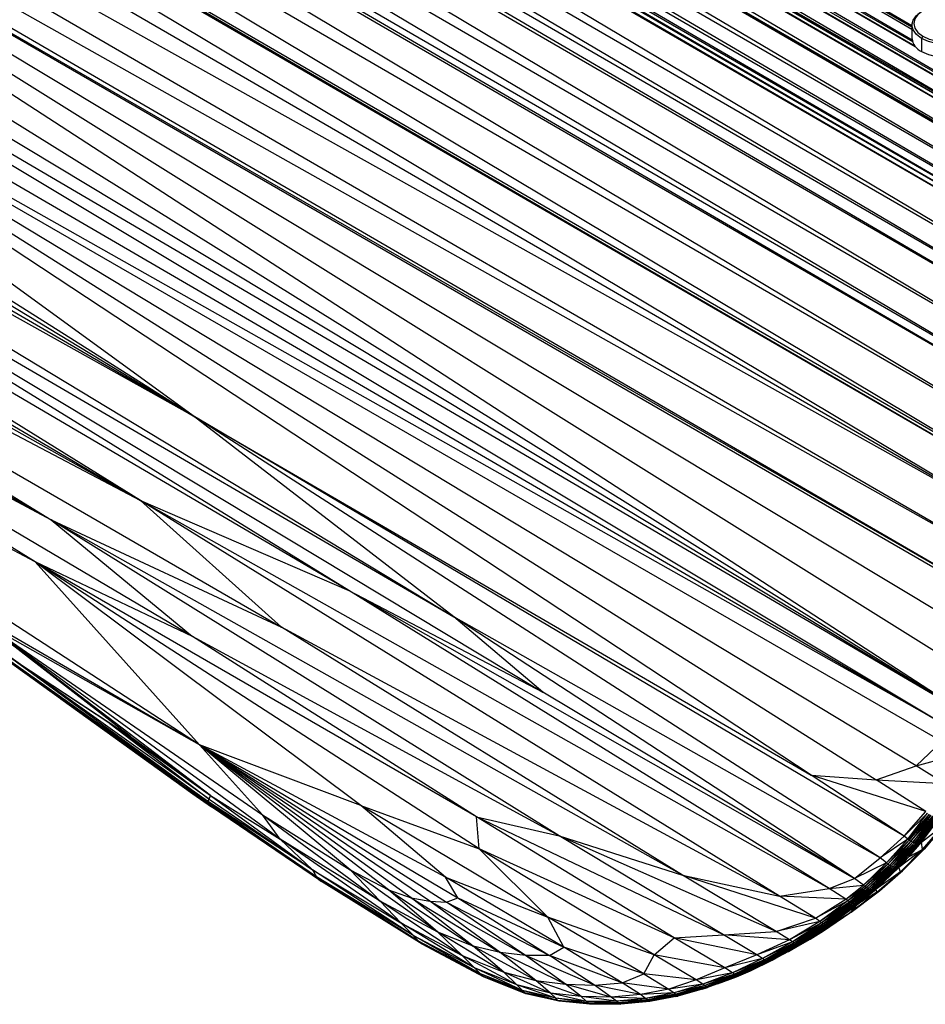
# Paper-space layout '_Isométrica' of a CAD drawing. Header units: millimetres. Extents: x -47 to 531, y -193 to 1630.
# Tile 5 of 13: x 235 to 387, y -193 to -28. Entities that reach past the tile are written whole.
import ezdxf

# ---------------------------------------------------------------- set-up
doc = ezdxf.new("R2010")
doc.units = ezdxf.units.MM

psp = doc.layouts.new('_Isométrica')

# ---------------------------------------------------------------- linework, layer by layer
at = {"color": 7, "linetype": 'Continuous', "lineweight": 25}
for p, q in [((43.03, 162.24), (427.14, -62.78)), ((43.03, 162.24), (428.71, -60.95)), ((43.4, 162.63), (429.07, -60.56)), ((43.4, 162.63), (428.71, -60.95)), ((41.33, 160.24), (426.61, -63.46)), ((41.33, 160.24), (427, -62.96)), ((41.47, 160.41), (427.14, -62.78)), ((41.47, 160.41), (427, -62.96)), ((40.94, 159.74), (424.65, -66.22)), ((40.94, 159.74), (426.61, -63.46)), ((38.84, 156.78), (422.54, -69.66)), ((38.84, 156.78), (424.52, -66.42)), ((38.98, 156.99), (424.65, -66.22)), ((38.98, 156.99), (424.52, -66.42)), ((36.86, 153.56), (422.54, -69.66)), ((36.86, 153.56), (421.26, -71.95)), ((34.97, 150.09), (420.64, -73.14)), ((34.97, 150.09), (420.3, -73.8)), ((35.59, 151.27), (421.26, -71.95)), ((35.59, 151.27), (420.64, -73.14)), ((34.28, 148.73), (417.6, -79.52)), ((34.28, 148.73), (419.95, -74.5)), ((34.63, 149.43), (420.3, -73.8)), ((34.63, 149.43), (419.95, -74.5)), ((31.94, 143.73), (417.6, -79.52)), ((31.94, 143.73), (416.17, -82.87)), ((30.51, 140.38), (416.17, -82.87)), ((30.51, 140.38), (415.39, -84.79)), ((96.47, 138.89), (384.7, -29.24)), ((29.74, 138.47), (413.29, -90.32)), ((29.74, 138.47), (415.39, -84.79)), ((89.94, 137.84), (429.07, -60.56)), ((90.68, 137.69), (385.25, -32.77)), ((91.7, 137.6), (385.16, -32.65)), ((91.82, 137.6), (384.78, -31.94)), ((94.33, 137.89), (384.72, -31.66)), ((94.62, 137.97), (384.7, -29.9)), ((95.03, 138.11), (384.7, -29.85)), ((95.08, 138.13), (384.7, -29.47)), ((27.64, 132.96), (413.29, -90.32)), ((27.64, 132.96), (411.73, -94.75)), ((25.78, 127.12), (409.34, -102.11)), ((25.78, 127.12), (411.27, -96.1)), ((26.16, 128.51), (411.73, -94.75)), ((26.16, 128.51), (411.27, -96.1)), ((24.62, 120.67), (409.34, -102.11)), ((24.62, 120.67), (407.47, -108.36)), ((24.9, 113.24), (407.47, -108.36)), ((24.9, 113.24), (407.32, -108.89)), ((24.95, 112.52), (405.66, -114.83)), ((24.95, 112.52), (407.32, -108.89)), ((22.2, 107.29), (405.66, -114.83)), ((405.66, -114.83), (26.56, 97.1)), ((26.56, 97.1), (403.91, -121.52)), ((23.03, 85.95), (392.73, -143.89)), ((38.48, 83.82), (403.91, -121.52)), ((38.48, 83.82), (402.27, -127.5)), ((29.87, 74.57), (392.73, -143.89)), ((47.81, 52.73), (389.9, -146.17)), ((397.79, -139.87), (95.1, 49.27)), ((392.73, -143.89), (95.1, 49.27)), ((400.17, -134.1), (95.1, 49.27)), ((95.1, 49.27), (402.14, -127.95)), ((95.1, 49.27), (402.27, -127.5)), ((264.28, -94.63), (39.2, 47.46)), ((39.62, 41.59), (264.28, -94.63)), ((93.36, 31.65), (392.73, -143.89)), ((93.36, 31.65), (389.9, -146.17)), ((48.51, 30.76), (264.28, -94.63)), ((62.04, 4.9), (255.46, -108.82)), ((68.11, -3.62), (255.46, -108.82)), ((104.87, -5.61), (307.96, -128.27)), ((104.87, -5.61), (264.28, -94.63)), ((290.39, -123.89), (90.98, -6.84)), ((255.46, -108.82), (90.98, -6.84)), ((389.9, -146.17), (146.34, -8.85)), ((389.68, -149.15), (146.34, -8.85)), ((385.43, -153.22), (146.34, -8.85)), ((146.34, -8.85), (378.72, -155.55)), ((367.8, -154.81), (146.34, -8.85)), ((264.28, -94.63), (146.34, -8.85)), ((290.39, -123.89), (118.16, -17.72)), ((118.16, -17.72), (322.86, -140.88)), ((118.16, -17.72), (307.96, -128.27)), ((384.7, -29.18), (384.7, -31.39)), ((97.48, -31.02), (240.49, -112.01)), ((386.52, -31.06), (386.31, -31.43)), ((109.76, -32.04), (279.07, -130.03)), ((109.76, -32.04), (255.46, -108.82)), ((109.76, -32.04), (240.49, -112.01)), ((386.31, -31.43), (386.31, -33.63)), ((265.37, -149.7), (107.68, -58.31)), ((265.37, -149.7), (123.94, -57.95)), ((237.82, -119.09), (123.94, -57.95)), ((264.17, -131.56), (146.78, -62.3)), ((146.78, -62.3), (240.49, -112.01)), ((237.82, -119.09), (146.78, -62.3)), ((379.4, -168.66), (264.28, -94.63)), ((383.37, -165.02), (264.28, -94.63)), ((264.28, -94.63), (367.8, -154.81)), ((307.96, -128.27), (264.28, -94.63)), ((370.83, -173.76), (255.46, -108.82)), ((255.46, -108.82), (290.39, -123.89)), ((362.49, -175.05), (255.46, -108.82)), ((279.07, -130.03), (255.46, -108.82)), ((346.25, -171.56), (240.49, -112.01)), ((240.49, -112.01), (279.07, -130.03)), ((325.6, -164.96), (240.49, -112.01)), ((240.49, -112.01), (264.17, -131.56)), ((311.75, -161.75), (237.82, -119.09)), ((264.17, -131.56), (237.82, -119.09)), ((312.2, -167.1), (237.82, -119.09)), ((292.39, -159.85), (237.82, -119.09)), ((237.82, -119.09), (265.37, -149.7)), ((290.39, -123.89), (375.05, -172.08)), ((290.39, -123.89), (322.86, -140.88)), ((370.83, -173.76), (290.39, -123.89)), ((379.4, -168.66), (307.96, -128.27)), ((375.05, -172.08), (307.96, -128.27)), ((322.86, -140.88), (307.96, -128.27)), ((266.05, -159.06), (225.43, -129.99)), ((263.14, -156.94), (225.43, -129.99)), ((267.23, -158.2), (229.29, -129.34)), ((278.89, -165.51), (229.29, -129.34)), ((229.29, -129.34), (275.92, -161.41)), ((265.37, -149.7), (229.29, -129.34)), ((253.81, -148.33), (229.29, -129.34)), ((362.49, -175.05), (279.07, -130.03)), ((346.25, -171.56), (279.07, -130.03)), ((266.05, -159.06), (226.06, -130.49)), ((226.06, -130.49), (263.6, -157.4)), ((226.15, -130.4), (263.14, -156.94)), ((266.71, -159.15), (226.23, -130.45)), ((325.6, -164.96), (264.17, -131.56)), ((311.75, -161.75), (264.17, -131.56)), ((250.35, -146.16), (228.95, -132.07)), ((229.99, -132.68), (253.81, -148.33)), ((266.98, -158.82), (232.67, -134.28)), ((232.67, -134.28), (266.71, -159.15)), ((375.05, -172.08), (322.86, -140.88)), ((242.14, -142.02), (264.27, -157.91)), ((250.35, -146.16), (266.98, -158.82)), ((253.81, -148.33), (250.35, -146.16)), ((250.35, -146.16), (267.23, -158.2)), ((253.81, -148.33), (267.23, -158.2)), ((306.59, -171.86), (265.37, -149.7)), ((292.39, -159.85), (265.37, -149.7)), ((265.37, -149.7), (308.62, -175.35)), ((265.37, -149.7), (306.76, -176.06)), ((303.92, -175.91), (265.37, -149.7)), ((300.83, -175.32), (265.37, -149.7)), ((297.01, -173.99), (265.37, -149.7)), ((290.6, -170.66), (265.37, -149.7)), ((275.92, -161.41), (265.37, -149.7)), ((385.43, -153.22), (389.68, -149.15)), ((385.43, -153.22), (393.1, -151.15)), ((378.72, -155.55), (385.43, -153.22)), ((390.17, -156.21), (385.43, -153.22)), ((367.8, -154.81), (378.72, -155.55)), ((387.01, -160.87), (367.8, -154.81)), ((383.37, -165.02), (367.8, -154.81)), ((378.72, -155.55), (390.17, -156.21)), ((387.01, -160.87), (378.72, -155.55)), ((284.97, -171.79), (263.14, -156.94)), ((266.71, -159.15), (263.14, -156.94)), ((263.14, -156.94), (266.05, -159.06)), ((285.35, -172.27), (263.6, -157.4)), ((266.05, -159.06), (263.6, -157.4)), ((263.6, -157.4), (266.71, -159.61)), ((264.27, -157.91), (267.37, -160.07)), ((266.71, -159.61), (264.27, -157.91)), ((266.98, -158.82), (267.23, -158.2)), ((267.23, -158.2), (278.89, -165.51)), ((267.23, -158.2), (284.31, -170.66)), ((284.97, -171.79), (266.05, -159.06)), ((285.35, -172.27), (266.05, -159.06)), ((266.98, -158.82), (266.71, -159.15)), ((266.71, -159.15), (284.97, -171.79)), ((284.31, -170.66), (266.71, -159.15)), ((285.35, -172.27), (266.71, -159.61)), ((285.78, -172.61), (266.71, -159.61)), ((266.98, -158.82), (284.31, -170.66)), ((323.72, -178.59), (292.39, -159.85)), ((292.39, -159.85), (312.2, -167.1)), ((306.59, -171.86), (292.39, -159.85)), ((285.78, -172.61), (267.37, -160.07)), ((278.89, -165.51), (275.92, -161.41)), ((275.92, -161.41), (295.6, -175.87)), ((275.92, -161.41), (290.6, -170.66)), ((383.37, -165.02), (387.01, -160.87)), ((387.32, -161.14), (383.37, -165.02)), ((383.99, -165.49), (387.32, -161.14)), ((387.59, -161.34), (383.99, -165.49)), ((387.59, -161.34), (384.25, -165.7)), ((384.25, -165.7), (387.88, -161.5)), ((387.88, -161.5), (384.53, -165.87)), ((353.12, -181.51), (311.75, -161.75)), ((311.75, -161.75), (325.6, -164.96)), ((344.88, -182.01), (311.75, -161.75)), ((312.2, -167.1), (311.75, -161.75)), ((384.53, -165.87), (388.17, -161.64)), ((388.17, -161.64), (384.82, -166.02)), ((384.82, -166.02), (388.47, -161.73)), ((388.47, -161.73), (385.11, -166.12)), ((385.11, -166.12), (388.76, -161.79)), ((388.76, -161.79), (385.4, -166.17)), ((385.4, -166.17), (389.03, -161.8)), ((389.03, -161.8), (385.67, -166.19)), ((385.67, -166.19), (389.27, -161.81)), ((385.89, -166.2), (389.5, -161.79)), ((385.89, -166.2), (389.27, -161.81)), ((386.3, -166), (389.5, -161.79)), ((386.3, -166), (390.09, -163.04)), ((386.49, -167.23), (390.27, -163.02)), ((386.49, -167.23), (390.09, -163.04)), ((386.73, -167.16), (390.41, -162.89)), ((390.27, -163.02), (386.73, -167.16)), ((386.87, -167.03), (390.41, -162.89)), ((284.31, -170.66), (278.89, -165.51)), ((299.07, -179.51), (278.89, -165.51)), ((295.6, -175.87), (278.89, -165.51)), ((361.95, -180.96), (325.6, -164.96)), ((325.6, -164.96), (346.25, -171.56)), ((353.12, -181.51), (325.6, -164.96)), ((379.4, -168.66), (383.37, -165.02)), ((383.99, -165.49), (379.4, -168.66)), ((380.42, -169.49), (383.99, -165.49)), ((384.25, -165.7), (380.42, -169.49)), ((380.68, -169.71), (384.25, -165.7)), ((384.53, -165.87), (380.68, -169.71)), ((384.53, -165.87), (380.95, -169.89)), ((384.82, -166.02), (380.95, -169.89)), ((384.82, -166.02), (381.23, -170.04)), ((385.11, -166.12), (381.23, -170.04)), ((385.11, -166.12), (381.52, -170.14)), ((385.4, -166.17), (381.52, -170.14)), ((385.4, -166.17), (381.8, -170.2)), ((385.67, -166.19), (381.8, -170.2)), ((385.67, -166.19), (382.07, -170.22)), ((385.89, -166.2), (382.07, -170.22)), ((382.27, -170.25), (385.89, -166.2)), ((383.99, -165.49), (383.37, -165.02)), ((384.25, -165.7), (383.99, -165.49)), ((384.21, -168.39), (386.3, -166)), ((385.89, -166.2), (384.21, -168.39)), ((384.25, -165.7), (384.53, -165.87)), ((384.53, -165.87), (384.82, -166.02)), ((384.82, -166.02), (385.11, -166.12)), ((385.11, -166.12), (385.4, -166.17)), ((385.4, -166.17), (385.67, -166.19)), ((385.67, -166.19), (385.89, -166.2)), ((385.89, -166.2), (386.3, -166)), ((386.49, -167.23), (386.3, -166)), ((344.88, -182.01), (312.2, -167.1)), ((341.51, -184.89), (312.2, -167.1)), ((323.72, -178.59), (312.2, -167.1)), ((386.49, -167.23), (382.5, -170.24)), ((382.79, -170.98), (386.73, -167.16)), ((382.79, -170.98), (386.49, -167.23)), ((386.87, -167.03), (382.8, -171.09)), ((382.8, -171.09), (386.73, -167.16)), ((386.87, -167.03), (383.11, -170.8)), ((384.21, -168.39), (386.49, -167.23)), ((386.49, -167.23), (386.73, -167.16)), ((386.73, -167.16), (386.87, -167.03)), ((375.05, -172.08), (379.4, -168.66)), ((380.42, -169.49), (375.05, -172.08)), ((376.56, -173.19), (380.42, -169.49)), ((380.68, -169.71), (376.56, -173.19)), ((376.82, -173.43), (380.68, -169.71)), ((380.42, -169.49), (379.4, -168.66)), ((380.68, -169.71), (380.42, -169.49)), ((380.95, -169.89), (380.68, -169.71)), ((384.21, -168.39), (382.27, -170.25)), ((382.5, -170.24), (384.21, -168.39)), ((301.24, -181.72), (284.31, -170.66)), ((284.31, -170.66), (299.07, -179.51)), ((284.31, -170.66), (284.97, -171.79)), ((305.28, -181.07), (290.6, -170.66)), ((290.6, -170.66), (297.01, -173.99)), ((295.6, -175.87), (290.6, -170.66)), ((380.95, -169.89), (376.82, -173.43)), ((380.95, -169.89), (377.08, -173.62)), ((381.23, -170.04), (377.08, -173.62)), ((381.23, -170.04), (377.36, -173.78)), ((381.52, -170.14), (377.36, -173.78)), ((381.52, -170.14), (377.64, -173.88)), ((381.8, -170.2), (377.64, -173.88)), ((381.8, -170.2), (377.92, -173.94)), ((382.07, -170.22), (377.92, -173.94)), ((382.07, -170.22), (378.19, -173.95)), ((382.27, -170.25), (378.19, -173.95)), ((382.5, -170.24), (378.45, -173.92)), ((378.45, -173.92), (382.27, -170.25)), ((378.6, -174.68), (382.8, -171.09)), ((378.68, -173.9), (382.5, -170.24)), ((382.79, -170.98), (378.68, -173.9)), ((378.84, -174.4), (382.79, -170.98)), ((378.84, -174.4), (382.8, -171.09)), ((379.24, -174.17), (382.8, -171.09)), ((381.23, -170.04), (380.95, -169.89)), ((381.52, -170.14), (381.23, -170.04)), ((381.8, -170.2), (381.52, -170.14)), ((382.07, -170.22), (381.8, -170.2)), ((382.27, -170.25), (382.07, -170.22)), ((382.5, -170.24), (382.27, -170.25)), ((382.79, -170.98), (382.5, -170.24)), ((382.79, -170.98), (382.8, -171.09)), ((382.8, -171.09), (383.11, -170.8)), ((302.03, -182.58), (284.97, -171.79)), ((301.24, -181.72), (284.97, -171.79)), ((284.97, -171.79), (285.35, -172.27)), ((302.03, -182.58), (285.35, -172.27)), ((302.41, -182.94), (285.35, -172.27)), ((285.35, -172.27), (285.78, -172.61)), ((302.41, -182.94), (285.78, -172.61)), ((302.65, -183.1), (285.78, -172.61)), ((326.39, -183.61), (306.59, -171.86)), ((306.59, -171.86), (323.72, -178.59)), ((308.62, -175.35), (306.59, -171.86)), ((368.56, -178.76), (346.25, -171.56)), ((346.25, -171.56), (362.49, -175.05)), ((361.95, -180.96), (346.25, -171.56)), ((370.83, -173.76), (375.05, -172.08)), ((376.56, -173.19), (375.05, -172.08)), ((297.01, -173.99), (311.18, -183.41)), ((297.01, -173.99), (300.83, -175.32)), ((305.28, -181.07), (297.01, -173.99)), ((362.49, -175.05), (370.83, -173.76)), ((370.83, -173.76), (376.56, -173.19)), ((373.63, -175.55), (370.83, -173.76)), ((373.63, -175.55), (376.56, -173.19)), ((373.63, -175.55), (376.82, -173.43)), ((376.82, -173.43), (373.95, -175.83)), ((377.08, -173.62), (373.95, -175.83)), ((377.08, -173.62), (374.21, -176.03)), ((377.36, -173.78), (374.21, -176.03)), ((374.29, -177.83), (378.84, -174.4)), ((378.6, -174.68), (374.29, -177.83)), ((377.36, -173.78), (374.48, -176.19)), ((377.64, -173.88), (374.48, -176.19)), ((374.5, -177.73), (378.6, -174.68)), ((377.64, -173.88), (374.76, -176.3)), ((377.92, -173.94), (374.76, -176.3)), ((377.92, -173.94), (375.03, -176.37)), ((378.19, -173.95), (375.03, -176.37)), ((378.45, -173.92), (375.29, -176.38)), ((378.19, -173.95), (375.29, -176.38)), ((378.68, -173.9), (375.54, -176.35)), ((375.54, -176.35), (378.45, -173.92)), ((375.66, -176.39), (378.68, -173.9)), ((378.84, -174.4), (375.66, -176.39)), ((376.82, -173.43), (376.56, -173.19)), ((377.08, -173.62), (376.82, -173.43)), ((377.36, -173.78), (377.08, -173.62)), ((377.64, -173.88), (377.36, -173.78)), ((377.92, -173.94), (377.64, -173.88)), ((378.19, -173.95), (377.92, -173.94)), ((378.45, -173.92), (378.19, -173.95)), ((378.68, -173.9), (378.45, -173.92)), ((378.6, -174.68), (379.24, -174.17)), ((378.84, -174.4), (378.6, -174.68)), ((378.84, -174.4), (378.68, -173.9)), ((309.36, -184.97), (295.6, -175.87)), ((305.28, -181.07), (295.6, -175.87)), ((299.07, -179.51), (295.6, -175.87)), ((300.83, -175.32), (315.72, -184.48)), ((300.83, -175.32), (303.92, -175.91)), ((311.18, -183.41), (300.83, -175.32)), ((319.97, -184.98), (303.92, -175.91)), ((303.92, -175.91), (306.76, -176.06)), ((315.72, -184.48), (303.92, -175.91)), ((306.76, -176.06), (308.62, -175.35)), ((306.76, -176.06), (323.96, -184.96)), ((319.97, -184.98), (306.76, -176.06)), ((308.62, -175.35), (326.39, -183.61)), ((308.62, -175.35), (323.96, -184.96)), ((373.63, -175.55), (362.49, -175.05)), ((368.56, -178.76), (362.49, -175.05)), ((368.56, -178.76), (373.63, -175.55)), ((373.95, -175.83), (368.56, -178.76)), ((373.95, -175.83), (369.27, -179.27)), ((374.21, -176.03), (369.27, -179.27)), ((374.21, -176.03), (369.56, -179.5)), ((374.48, -176.19), (369.56, -179.5)), ((374.48, -176.19), (369.83, -179.66)), ((374.76, -176.3), (369.83, -179.66)), ((374.76, -176.3), (370.11, -179.77)), ((375.03, -176.37), (370.11, -179.77)), ((375.03, -176.37), (370.38, -179.83)), ((375.29, -176.38), (370.38, -179.83)), ((375.54, -176.35), (370.64, -179.84)), ((375.29, -176.38), (370.64, -179.84)), ((370.87, -179.82), (375.54, -176.35)), ((375.66, -176.39), (370.87, -179.82)), ((370.92, -179.9), (375.66, -176.39)), ((373.95, -175.83), (373.63, -175.55)), ((374.21, -176.03), (373.95, -175.83)), ((374.48, -176.19), (374.21, -176.03)), ((374.29, -177.83), (375.66, -176.39)), ((374.76, -176.3), (374.48, -176.19)), ((375.03, -176.37), (374.76, -176.3)), ((375.29, -176.38), (375.03, -176.37)), ((375.54, -176.35), (375.29, -176.38)), ((375.66, -176.39), (375.54, -176.35)), ((374.5, -177.73), (369.89, -180.83)), ((369.89, -180.83), (374.29, -177.83)), ((370.92, -179.9), (374.29, -177.83)), ((374.5, -177.73), (374.29, -177.83)), ((311.44, -187.07), (299.07, -179.51)), ((299.07, -179.51), (309.36, -184.97)), ((301.24, -181.72), (299.07, -179.51)), ((341.51, -184.89), (323.72, -178.59)), ((339.77, -188.08), (323.72, -178.59)), ((326.39, -183.61), (323.72, -178.59)), ((361.95, -180.96), (368.56, -178.76)), ((369.27, -179.27), (361.95, -180.96)), ((369.27, -179.27), (364.18, -182.36)), ((369.56, -179.5), (364.18, -182.36)), ((369.56, -179.5), (364.67, -182.71)), ((369.83, -179.66), (364.67, -182.71)), ((369.83, -179.66), (364.96, -182.88)), ((369.27, -179.27), (368.56, -178.76)), ((369.56, -179.5), (369.27, -179.27)), ((369.83, -179.66), (369.56, -179.5)), ((370.11, -179.77), (369.83, -179.66)), ((316.33, -187.8), (305.28, -181.07)), ((311.18, -183.41), (305.28, -181.07)), ((309.36, -184.97), (305.28, -181.07)), ((353.12, -181.51), (361.95, -180.96)), ((364.18, -182.36), (361.95, -180.96)), ((370.11, -179.77), (364.96, -182.88)), ((370.11, -179.77), (365.23, -182.99)), ((370.38, -179.83), (365.23, -182.99)), ((370.38, -179.83), (365.49, -183.05)), ((370.64, -179.84), (365.49, -183.05)), ((365.71, -183.22), (370.87, -179.82)), ((365.71, -183.22), (370.92, -179.9)), ((370.87, -179.82), (365.74, -183.07)), ((370.64, -179.84), (365.74, -183.07)), ((367.09, -182.49), (370.92, -179.9)), ((369.89, -180.83), (367.09, -182.49)), ((367.64, -182.24), (369.89, -180.83)), ((369.89, -180.83), (370.92, -179.9)), ((370.38, -179.83), (370.11, -179.77)), ((370.64, -179.84), (370.38, -179.83)), ((370.87, -179.82), (370.64, -179.84)), ((370.92, -179.9), (370.87, -179.82)), ((312.43, -188.08), (301.24, -181.72)), ((311.44, -187.07), (301.24, -181.72)), ((302.03, -182.58), (301.24, -181.72)), ((312.85, -188.5), (302.03, -182.58)), ((312.43, -188.08), (302.03, -182.58)), ((302.41, -182.94), (302.03, -182.58)), ((312.85, -188.5), (302.41, -182.94)), ((313.05, -188.64), (302.41, -182.94)), ((302.65, -183.1), (302.41, -182.94)), ((341.51, -184.89), (344.88, -182.01)), ((344.88, -182.01), (353.12, -181.51)), ((358.72, -184.9), (344.88, -182.01)), ((353.34, -187.07), (344.88, -182.01)), ((364.18, -182.36), (353.12, -181.51)), ((358.72, -184.9), (353.12, -181.51)), ((364.18, -182.36), (358.72, -184.9)), ((364.67, -182.71), (358.72, -184.9)), ((364.67, -182.71), (359.67, -185.51)), ((364.96, -182.88), (359.67, -185.51)), ((364.96, -182.88), (359.99, -185.71)), ((365.23, -182.99), (359.99, -185.71)), ((365.23, -182.99), (360.26, -185.82)), ((364.02, -184.29), (367.64, -182.24)), ((364.67, -182.71), (364.18, -182.36)), ((364.96, -182.88), (364.67, -182.71)), ((365.23, -182.99), (364.96, -182.88)), ((365.49, -183.05), (365.23, -182.99)), ((367.64, -182.24), (365.55, -183.42)), ((365.55, -183.42), (367.09, -182.49)), ((367.09, -182.49), (365.71, -183.22)), ((367.64, -182.24), (367.09, -182.49)), ((313.05, -188.64), (302.65, -183.1)), ((321.72, -189.16), (311.18, -183.41)), ((315.72, -184.48), (311.18, -183.41)), ((316.33, -187.8), (311.18, -183.41)), ((326.66, -189.77), (315.72, -184.48)), ((319.97, -184.98), (315.72, -184.48)), ((321.72, -189.16), (315.72, -184.48)), ((323.96, -184.96), (326.39, -183.61)), ((339.77, -188.08), (326.39, -183.61)), ((336.18, -189.55), (326.39, -183.61)), ((365.49, -183.05), (360.26, -185.82)), ((360.28, -186.24), (365.71, -183.22)), ((365.49, -183.05), (360.52, -185.89)), ((365.74, -183.07), (360.52, -185.89)), ((365.74, -183.07), (360.71, -185.93)), ((365.71, -183.22), (360.71, -185.93)), ((361.3, -185.75), (365.71, -183.22)), ((361.3, -185.75), (365.55, -183.42)), ((364.02, -184.29), (361.3, -185.75)), ((364.02, -184.29), (365.55, -183.42)), ((365.74, -183.07), (365.49, -183.05)), ((365.55, -183.42), (365.71, -183.22)), ((365.71, -183.22), (365.74, -183.07)), ((318.54, -189.91), (309.36, -184.97)), ((309.36, -184.97), (316.33, -187.8)), ((311.44, -187.07), (309.36, -184.97)), ((323.96, -184.96), (319.97, -184.98)), ((331.55, -189.94), (319.97, -184.98)), ((326.66, -189.77), (319.97, -184.98)), ((336.18, -189.55), (323.96, -184.96)), ((331.55, -189.94), (323.96, -184.96)), ((339.77, -188.08), (341.51, -184.89)), ((353.34, -187.07), (341.51, -184.89)), ((348.54, -189.08), (341.51, -184.89)), ((358.72, -184.9), (353.34, -187.07)), ((359.67, -185.51), (353.34, -187.07)), ((359.67, -185.51), (354.64, -187.89)), ((359.99, -185.71), (354.64, -187.89)), ((359.99, -185.71), (354.98, -188.1)), ((360.26, -185.82), (354.98, -188.1)), ((360.26, -185.82), (355.24, -188.22)), ((360.52, -185.89), (355.24, -188.22)), ((355.43, -188.49), (360.28, -186.24)), ((360.52, -185.89), (355.48, -188.29)), ((360.71, -185.93), (355.48, -188.29)), ((360.71, -185.93), (355.61, -188.35)), ((360.28, -186.24), (355.61, -188.35)), ((357.63, -187.56), (361.3, -185.75)), ((359.67, -185.51), (358.72, -184.9)), ((359.99, -185.71), (359.67, -185.51)), ((360.26, -185.82), (359.99, -185.71)), ((360.52, -185.89), (360.26, -185.82)), ((361.3, -185.75), (360.28, -186.24)), ((360.28, -186.24), (360.71, -185.93)), ((360.71, -185.93), (360.52, -185.89)), ((319.44, -190.84), (311.44, -187.07)), ((318.54, -189.91), (311.44, -187.07)), ((312.43, -188.08), (311.44, -187.07)), ((324.17, -191.29), (316.33, -187.8)), ((316.33, -187.8), (321.72, -189.16)), ((318.54, -189.91), (316.33, -187.8)), ((353.34, -187.07), (348.54, -189.08)), ((354.64, -187.89), (348.54, -189.08)), ((354.64, -187.89), (349.68, -189.81)), ((354.64, -187.89), (353.34, -187.07)), ((354.98, -188.1), (354.64, -187.89)), ((355.32, -188.55), (357.63, -187.56)), ((357.63, -187.56), (355.43, -188.49)), ((319.85, -191.23), (312.43, -188.08)), ((319.44, -190.84), (312.43, -188.08)), ((312.85, -188.5), (312.43, -188.08)), ((319.85, -191.23), (312.85, -188.5)), ((320.04, -191.38), (312.85, -188.5)), ((313.05, -188.64), (312.85, -188.5)), ((320.04, -191.38), (313.05, -188.64)), ((329.31, -191.87), (321.72, -189.16)), ((321.72, -189.16), (326.66, -189.77)), ((324.17, -191.29), (321.72, -189.16)), ((331.55, -189.94), (336.18, -189.55)), ((336.18, -189.55), (339.77, -188.08)), ((343.97, -190.63), (336.18, -189.55)), ((339.24, -191.54), (336.18, -189.55)), ((348.54, -189.08), (339.77, -188.08)), ((339.77, -188.08), (343.97, -190.63)), ((348.54, -189.08), (343.97, -190.63)), ((349.68, -189.81), (348.54, -189.08)), ((349.56, -190.65), (355.43, -188.49)), ((354.98, -188.1), (349.68, -189.81)), ((354.98, -188.1), (350.01, -190.03)), ((355.24, -188.22), (350.01, -190.03)), ((355.24, -188.22), (350.26, -190.15)), ((355.48, -188.29), (350.26, -190.15)), ((355.61, -188.35), (350.45, -190.32)), ((355.43, -188.49), (350.45, -190.32)), ((355.48, -188.29), (350.47, -190.22)), ((355.61, -188.35), (350.47, -190.22)), ((352.15, -189.73), (355.43, -188.49)), ((352.15, -189.73), (355.32, -188.55)), ((355.24, -188.22), (354.98, -188.1)), ((355.48, -188.29), (355.24, -188.22)), ((355.32, -188.55), (355.43, -188.49)), ((355.43, -188.49), (355.61, -188.35)), ((355.61, -188.35), (355.48, -188.29)), ((325.05, -192.15), (318.54, -189.91)), ((324.17, -191.29), (318.54, -189.91)), ((319.44, -190.84), (318.54, -189.91)), ((325.4, -192.5), (319.44, -190.84)), ((325.05, -192.15), (319.44, -190.84)), ((319.85, -191.23), (319.44, -190.84)), ((325.4, -192.5), (319.85, -191.23)), ((325.61, -192.64), (319.85, -191.23)), ((320.04, -191.38), (319.85, -191.23)), ((334.32, -191.94), (326.66, -189.77)), ((326.66, -189.77), (331.55, -189.94)), ((329.31, -191.87), (326.66, -189.77)), ((339.24, -191.54), (331.55, -189.94)), ((334.32, -191.94), (331.55, -189.94)), ((343.97, -190.63), (339.24, -191.54)), ((344.87, -191.24), (339.24, -191.54)), ((344.87, -191.24), (340.09, -192.17)), ((349.68, -189.81), (343.97, -190.63)), ((343.97, -190.63), (344.87, -191.24)), ((349.68, -189.81), (344.87, -191.24)), ((350.01, -190.03), (344.87, -191.24)), ((344.87, -191.24), (345.19, -191.46)), ((350.01, -190.03), (345.19, -191.46)), ((350.26, -190.15), (345.19, -191.46)), ((350.26, -190.15), (345.42, -191.59)), ((350.47, -190.22), (345.42, -191.59)), ((350.45, -190.32), (345.48, -191.78)), ((349.56, -190.65), (345.48, -191.78)), ((350.47, -190.22), (345.59, -191.67)), ((350.45, -190.32), (345.59, -191.67)), ((352.15, -189.73), (349.56, -190.65)), ((349.56, -190.65), (350.45, -190.32)), ((350.01, -190.03), (349.68, -189.81)), ((350.26, -190.15), (350.01, -190.03)), ((350.47, -190.22), (350.26, -190.15)), ((350.45, -190.32), (350.47, -190.22)), ((325.61, -192.64), (320.04, -191.38)), ((330.2, -192.67), (324.17, -191.29)), ((329.31, -191.87), (324.17, -191.29)), ((325.05, -192.15), (324.17, -191.29)), ((330.54, -192.98), (325.05, -192.15)), ((330.2, -192.67), (325.05, -192.15)), ((325.4, -192.5), (325.05, -192.15)), ((330.54, -192.98), (325.4, -192.5)), ((330.76, -193.12), (325.4, -192.5)), ((325.61, -192.64), (325.4, -192.5)), ((330.76, -193.12), (325.61, -192.64)), ((330.9, -193.16), (325.61, -192.64)), ((325.7, -192.65), (325.61, -192.64)), ((330.9, -193.16), (325.7, -192.65)), ((335.21, -192.65), (329.31, -191.87)), ((334.32, -191.94), (329.31, -191.87)), ((330.2, -192.67), (329.31, -191.87)), ((335.21, -192.65), (330.2, -192.67)), ((335.55, -192.94), (330.2, -192.67)), ((330.54, -192.98), (330.2, -192.67)), ((339.24, -191.54), (334.32, -191.94)), ((340.09, -192.17), (334.32, -191.94)), ((335.21, -192.65), (334.32, -191.94)), ((340.09, -192.17), (335.21, -192.65)), ((340.42, -192.42), (335.21, -192.65)), ((335.55, -192.94), (335.21, -192.65)), ((340.42, -192.42), (335.55, -192.94)), ((340.65, -192.55), (335.55, -192.94)), ((340.65, -192.55), (335.77, -193.07)), ((340.79, -192.64), (335.77, -193.07)), ((340.79, -192.64), (335.93, -193.13)), ((340.82, -192.67), (335.93, -193.13)), ((340.09, -192.17), (339.24, -191.54)), ((345.19, -191.46), (340.09, -192.17)), ((340.42, -192.42), (340.09, -192.17)), ((345.19, -191.46), (340.42, -192.42)), ((345.42, -191.59), (340.42, -192.42)), ((340.65, -192.55), (340.42, -192.42)), ((345.42, -191.59), (340.65, -192.55)), ((345.59, -191.67), (340.65, -192.55)), ((340.79, -192.64), (340.65, -192.55)), ((345.59, -191.67), (340.79, -192.64)), ((345.48, -191.78), (340.79, -192.64)), ((340.82, -192.67), (340.79, -192.64)), ((345.48, -191.78), (340.82, -192.67)), ((345.05, -191.88), (340.82, -192.67)), ((345.05, -191.88), (345.48, -191.78)), ((345.19, -191.46), (345.42, -191.59)), ((345.59, -191.67), (345.42, -191.59)), ((345.48, -191.78), (345.59, -191.67)), ((335.55, -192.94), (330.54, -192.98)), ((335.77, -193.07), (330.54, -192.98)), ((330.76, -193.12), (330.54, -192.98)), ((335.77, -193.07), (330.76, -193.12)), ((335.93, -193.13), (330.76, -193.12)), ((330.9, -193.16), (330.76, -193.12)), ((335.93, -193.13), (330.9, -193.16)), ((335.77, -193.07), (335.55, -192.94)), ((335.77, -193.07), (335.93, -193.13))]:
    psp.add_line(p, q, dxfattribs=at)
at = {"color": 7, "linetype": 'Continuous', "lineweight": 25, "flags": 128}
for points in [[(393.88, -26.81), (392.8, -26.34), (391.55, -26.04), (390.2, -25.94), (388.86, -26.04), (387.6, -26.34), (386.52, -26.81), (385.7, -27.44), (385.18, -28.16), (385, -28.94), (385.18, -29.71), (385.7, -30.44), (386.52, -31.06)], [(386.31, -31.43), (385.44, -30.77), (384.89, -30), (384.7, -29.18), (384.89, -28.36), (385.44, -27.59), (386.31, -26.94)], [(394.09, -26.94), (394.96, -27.59), (395.51, -28.36), (395.7, -29.18), (395.51, -30), (394.96, -30.77), (394.09, -31.43), (392.95, -31.93), (391.62, -32.25), (390.2, -32.36), (388.78, -32.25), (387.45, -31.93), (386.31, -31.43)], [(386.52, -31.06), (387.6, -31.54), (388.86, -31.84), (390.2, -31.94), (391.55, -31.84), (392.8, -31.54), (393.88, -31.06), (394.7, -30.44), (395.22, -29.71), (395.4, -28.94), (395.22, -28.16), (394.7, -27.44), (393.88, -26.81)], [(386.31, -33.63), (387.45, -34.14), (388.78, -34.45), (390.2, -34.56), (391.62, -34.45), (392.95, -34.14), (394.09, -33.63), (394.96, -32.97), (395.51, -32.21), (395.7, -31.39)]]:
    psp.add_lwpolyline(points, dxfattribs=at)
at = {"color": 7, "linetype": 'Continuous', "lineweight": 25}
psp.add_arc((387.45, -31.12), 2.76, 185.6298, 245.6904, dxfattribs=at)

doc.saveas('drawing.dxf')
